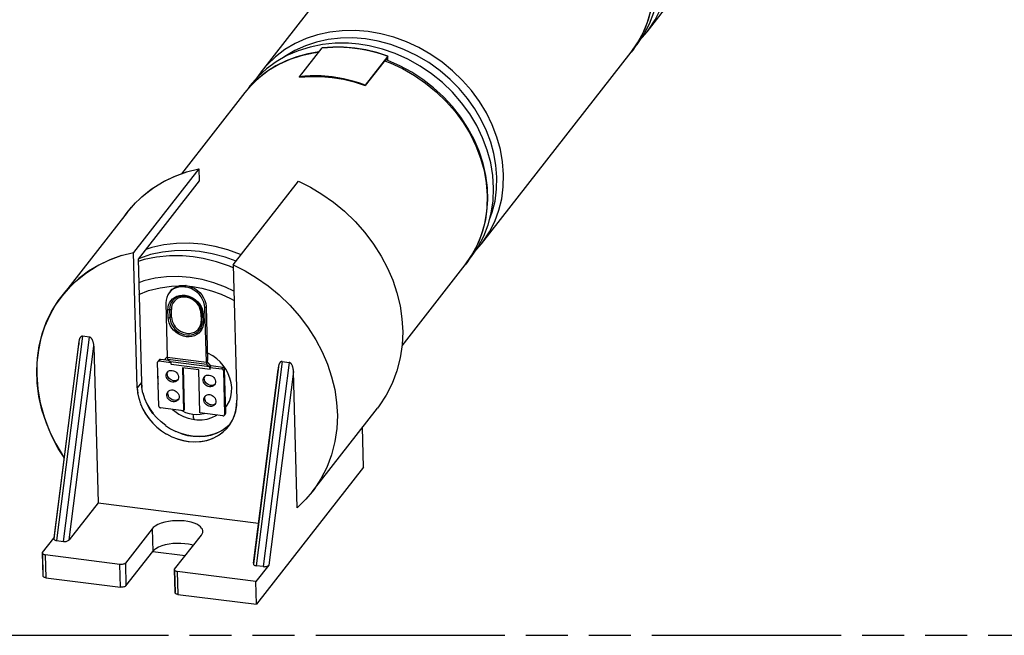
# Model space of a CAD drawing. Header units: millimetres. Extents: x 0 to 210, y 0 to 297.
# Tile 4 of 7: x 82 to 128, y 207 to 236. Entities that reach past the tile are written whole.
import ezdxf

# ---------------------------------------------------------------- set-up
doc = ezdxf.new("R2010")
doc.units = ezdxf.units.MM
doc.header["$LTSCALE"] = 19.36
doc.linetypes.add('PHANTOM', pattern=[0.8, 0.45, -0.05, 0.1, -0.05, 0.1, -0.05])
doc.layers.get('0').update_dxf_attribs({"linetype": 'CONTINUOUS'})
doc.layers.add('DEFAULT_3', color=7, linetype='PHANTOM')
doc.layers.add('Z_CURVE', color=7, linetype='CONTINUOUS')

msp = doc.modelspace()

# ---------------------------------------------------------------- linework, layer by layer
at = {"color": 7, "linetype": 'Continuous'}
for p, q in [((111.335235, 235.120714), (116.845845, 242.180727)), ((100.451888, 242.110307), (93.556091, 233.275631)), ((103.70958, 225.350953), (110.605504, 234.185794)), ((99.394187, 233.790768), (99.278667, 233.82962)), ((93.556111, 233.275615), (93.323535, 232.944096)), ((92.810671, 232.320607), (89.892291, 228.581697)), ((88.172525, 224.627381), (87.894821, 224.540576)), ((100.050997, 220.663669), (102.964278, 224.396084)), ((89.374151, 223.166811), (89.464282, 223.262011)), ((90.040351, 223.369816), (89.907763, 223.377747)), ((89.953095, 223.443724), (90.092226, 223.436277)), ((90.059264, 223.367428), (90.040351, 223.369816)), ((90.19894, 223.33968), (90.059264, 223.367428)), ((90.11114, 223.433889), (90.092226, 223.436277)), ((90.11114, 223.433889), (90.244201, 223.408286)), ((90.27782, 223.396584), (90.398116, 223.385482)), ((90.958244, 222.535369), (90.924358, 222.663331)), ((89.174124, 222.634358), (89.240944, 220.13974)), ((89.353488, 222.435369), (89.347281, 222.325184)), ((89.377922, 222.540521), (89.353488, 222.435369)), ((90.827938, 222.249241), (90.797686, 222.361296)), ((90.84011, 222.136736), (90.827938, 222.249241)), ((90.970903, 222.40754), (90.958244, 222.535369)), ((91.037724, 219.912923), (90.970903, 222.40754)), ((91.008573, 222.608278), (91.022778, 222.474001)), ((91.022778, 222.474001), (91.089599, 219.979384)), ((88.860205, 220.005524), (88.80833, 219.939063)), ((88.816433, 219.947318), (88.808388, 219.939017)), ((88.869461, 219.961982), (88.849184, 219.961717)), ((88.869461, 219.961982), (89.397227, 219.895359)), ((89.322583, 219.977792), (88.921336, 220.028443)), ((89.267988, 220.031079), (89.383714, 219.918124)), ((91.090991, 219.954048), (91.089599, 219.979384)), ((88.798053, 219.918135), (88.79574, 219.89939)), ((88.849847, 217.879402), (88.79574, 219.89939)), ((89.402641, 219.529714), (89.46544, 219.527256)), ((89.409365, 219.834798), (89.410757, 219.809463)), ((90.689985, 219.552421), (89.933446, 219.647923)), ((89.933446, 219.647923), (89.986587, 217.664007)), ((90.038462, 217.730468), (89.987063, 219.649359)), ((90.743126, 217.568505), (90.689985, 219.552421)), ((91.057478, 219.813809), (91.064767, 219.804262)), ((91.064767, 219.804262), (91.180493, 219.691306)), ((91.116642, 219.870722), (91.109353, 219.88027)), ((91.232369, 219.757767), (91.116642, 219.870722)), ((91.180493, 219.691306), (91.187783, 219.681759)), ((91.205274, 219.667119), (91.257149, 219.73358)), ((91.205274, 219.667119), (91.744308, 219.599074)), ((91.207537, 219.582645), (91.205274, 219.667119)), ((91.206144, 219.607981), (91.207537, 219.582645)), ((91.235709, 219.75401), (91.232369, 219.757767)), ((91.796183, 219.665535), (91.257149, 219.73358)), ((91.764411, 219.593851), (91.744308, 219.599074)), ((91.816287, 219.660312), (91.796183, 219.665535)), ((91.944939, 219.564343), (91.818371, 219.747661)), ((91.821894, 219.517381), (91.876001, 217.497394)), ((91.873769, 219.583842), (91.870277, 219.603626)), ((91.927876, 217.563855), (91.873769, 219.583842)), ((89.590081, 219.051544), (89.531809, 219.052649)), ((89.739569, 219.125317), (89.709167, 219.072141)), ((91.104853, 219.314834), (91.167652, 219.312376)), ((89.426796, 218.627934), (89.489595, 218.625476)), ((91.292293, 218.836665), (91.23402, 218.837769)), ((91.441781, 218.910437), (91.411379, 218.857261)), ((89.611927, 218.149191), (89.555964, 218.150869)), ((89.763724, 218.223537), (89.733322, 218.170361)), ((91.129008, 218.413054), (91.191807, 218.410596)), ((89.986587, 217.664007), (88.927433, 217.79771)), ((89.481977, 217.727707), (89.580546, 217.644897)), ((89.986587, 217.664007), (90.038462, 217.730468)), ((91.314139, 217.934311), (91.258175, 217.935989)), ((91.465936, 218.008657), (91.435534, 217.955481)), ((91.80228, 217.434801), (90.743126, 217.568505)), ((91.873688, 217.478648), (91.876001, 217.497394)), ((91.887421, 217.48848), (91.915286, 217.524181)), ((91.925563, 217.545109), (91.927876, 217.563855))]:
    msp.add_line(p, q, dxfattribs=at)
at = {"color": 6, "linetype": 'Continuous'}
for p, q in [((95.327489, 233.049624), (96.364993, 234.378843)), ((99.391148, 233.996835), (98.353644, 232.667615)), ((99.376184, 233.954556), (98.354242, 232.645275)), ((99.380447, 233.795389), (99.376184, 233.954556)), ((99.396697, 233.789679), (99.391148, 233.996835)), ((95.328088, 233.027283), (95.327489, 233.049624)), ((95.328088, 233.027283), (95.338697, 233.040876)), ((98.354242, 232.645275), (98.353644, 232.667615)), ((90.69782, 228.815744), (87.689059, 224.961008)), ((90.69782, 228.815744), (90.712748, 228.258467)), ((90.712748, 228.258467), (87.892033, 224.644653)), ((92.273683, 224.382265), (95.282444, 228.237001)), ((87.386636, 226.801735), (84.377874, 222.947)), ((87.855897, 218.732414), (87.689059, 224.961008)), ((87.892033, 224.644653), (88.043945, 218.973335)), ((92.273683, 224.382265), (92.440521, 218.153671)), ((85.657928, 221.058983), (85.336399, 221.099571)), ((85.857666, 220.63927), (86.050931, 213.424082)), ((94.528343, 219.93922), (94.849872, 219.898631)), ((95.21779, 213.200253), (95.04961, 219.478918)), ((95.918545, 213.939085), (98.927306, 217.793821)), ((98.279657, 215.072402), (98.230668, 216.901309)), ((98.279657, 215.072402), (93.351512, 208.75861)), ((86.050931, 213.424082), (84.723145, 211.722963)), ((86.050931, 213.424082), (93.440021, 212.491315)), ((88.539694, 212.233798), (87.307658, 210.65535)), ((83.496594, 211.136442), (84.012069, 211.796852)), ((89.577273, 210.368844), (90.80931, 211.947291)), ((84.102957, 211.70108), (84.139637, 211.6941)), ((84.139637, 211.6941), (84.461166, 211.653512)), ((83.485801, 211.107212), (83.513821, 210.061147)), ((87.053679, 210.596149), (83.620885, 211.029491)), ((87.335677, 209.609285), (88.567714, 211.187733)), ((93.915089, 210.562611), (93.323493, 209.804675)), ((93.65311, 210.49316), (93.331581, 210.533749)), ((83.648905, 209.983426), (87.081699, 209.550084)), ((89.56648, 210.339613), (89.5945, 209.293548)), ((93.323493, 209.804675), (89.701564, 210.261892)), ((93.351512, 208.75861), (93.323493, 209.804675)), ((89.729584, 209.215827), (93.351512, 208.75861))]:
    msp.add_line(p, q, dxfattribs=at)
at = {"color": 2, "linetype": 'Continuous'}
for p, q in [((96.860734, 234.416454), (96.364993, 234.378843)), ((97.618593, 234.396326), (97.873212, 234.369232)), ((99.391148, 233.996835), (98.890871, 234.160026)), ((95.82323, 233.087235), (95.327489, 233.049624)), ((95.328088, 233.027283), (95.822929, 233.065238)), ((97.852732, 232.831014), (97.347634, 232.954875)), ((97.853151, 232.809105), (98.354242, 232.645275)), ((98.353644, 232.667615), (97.853367, 232.830807)), ((89.601313, 228.476235), (90.13786, 228.670701)), ((88.501504, 227.866795), (89.016863, 228.191927)), ((88.614889, 227.94544), (89.09234, 228.233855)), ((89.016863, 228.191927), (89.560252, 228.458859)), ((89.09234, 228.233855), (89.601313, 228.476235)), ((88.067314, 227.515748), (88.501504, 227.866795)), ((88.172662, 227.613228), (88.614889, 227.94544)), ((87.386636, 226.801735), (87.769088, 227.239794)), ((87.769088, 227.239794), (88.172662, 227.613228)), ((87.299475, 226.678113), (87.386636, 226.801735)), ((87.110422, 224.811963), (87.689059, 224.961008)), ((86.008101, 224.337191), (86.551491, 224.604124)), ((86.592551, 224.621499), (86.083578, 224.379119)), ((86.551491, 224.604124), (87.110422, 224.811963)), ((87.129098, 224.815965), (86.592551, 224.621499)), ((85.606127, 224.090704), (85.1639, 223.758492)), ((85.492743, 224.01206), (86.008101, 224.337191)), ((86.083578, 224.379119), (85.606127, 224.090704)), ((84.579419, 223.18958), (85.011533, 223.622996)), ((85.1639, 223.758492), (84.760326, 223.385058)), ((85.011533, 223.622996), (85.492743, 224.01206)), ((84.216664, 222.72945), (84.579419, 223.18958)), ((84.760326, 223.385058), (84.377874, 222.947)), ((83.247438, 218.937734), (83.222918, 219.52046)), ((83.237167, 219.89424), (83.225881, 219.316887)), ((87.855897, 218.732414), (87.876867, 218.48585)), ((87.855897, 218.732414), (87.872932, 218.498728)), ((88.064914, 218.726771), (88.043945, 218.973335)), ((88.043945, 218.973335), (88.06098, 218.739649)), ((88.114447, 218.479668), (88.06098, 218.739649)), ((87.872932, 218.498728), (87.926399, 218.238747)), ((87.921899, 218.255571), (88.005066, 217.996216)), ((88.109946, 218.496492), (88.193114, 218.237137)), ((88.953782, 217.154581), (88.75675, 217.342905)), ((92.120317, 217.035047), (92.238916, 217.233894)), ((92.14432, 217.070813), (92.285781, 217.348917)), ((92.238916, 217.233894), (92.331223, 217.447947)), ((92.285781, 217.348917), (92.388466, 217.640897)), ((92.331223, 217.447947), (92.396077, 217.674514)), ((89.166251, 216.987051), (88.952801, 217.155366)), ((89.161337, 216.990045), (89.394413, 216.840075)), ((89.387559, 216.844139), (89.638349, 216.715518)), ((91.9701, 216.909978), (92.141239, 217.070126)), ((91.976917, 216.853907), (92.059042, 216.951568)), ((91.977093, 216.851573), (92.14432, 217.070813)), ((92.143671, 217.074205), (91.998569, 216.933671)), ((92.059042, 216.951568), (92.120317, 217.035047)), ((88.973289, 216.749124), (89.206366, 216.599154)), ((89.199511, 216.603218), (89.450301, 216.474597)), ((89.446373, 216.475367), (89.713807, 216.370053)), ((89.901855, 216.610974), (89.63442, 216.716288)), ((89.695206, 216.376324), (89.949735, 216.303271)), ((89.713807, 216.370053), (89.979797, 216.296333)), ((89.901855, 216.610974), (90.167845, 216.537254)), ((90.167845, 216.537254), (90.437354, 216.493147)), ((90.651098, 216.479393), (90.394809, 216.498048)), ((89.949735, 216.303271), (90.206761, 216.257127)), ((89.979797, 216.296333), (90.249306, 216.252226))]:
    msp.add_line(p, q, dxfattribs=at)
at = {"color": 9, "linetype": 'Continuous'}
for p, q in [((87.955815, 224.687271), (87.908649, 224.66594)), ((90.092226, 223.436277), (90.040351, 223.369816)), ((90.059264, 223.367428), (90.11114, 223.433889)), ((89.268805, 222.316837), (89.275027, 222.432818)), ((89.278467, 221.956125), (89.268805, 222.316837)), ((89.347292, 222.325181), (89.356954, 221.964469)), ((89.435441, 221.972814), (89.425779, 222.333526)), ((90.879462, 222.234675), (90.892647, 222.11185)), ((91.022778, 222.474001), (90.970903, 222.40754)), ((90.787548, 222.161622), (90.79721, 221.80091)), ((90.84976, 221.776024), (90.840098, 222.136736)), ((90.892647, 222.11185), (90.902309, 221.751138)), ((85.336399, 221.099571), (84.139637, 211.6941)), ((84.461166, 211.653512), (85.657928, 221.058983)), ((84.023347, 211.811302), (85.157868, 220.727609)), ((84.723145, 211.722963), (85.857666, 220.63927)), ((88.921336, 220.028443), (88.869461, 219.961982)), ((89.240944, 220.13974), (91.037724, 219.912923)), ((91.064767, 219.804262), (89.267988, 220.031079)), ((91.180493, 219.691306), (89.383714, 219.918124)), ((89.410757, 219.809463), (91.207537, 219.582645)), ((91.744308, 219.599074), (91.796183, 219.665535)), ((91.873769, 219.583842), (91.821894, 219.517381)), ((93.215291, 210.650951), (94.349812, 219.567258)), ((94.528343, 219.93922), (93.331581, 210.533749)), ((94.849872, 219.898631), (93.65311, 210.49316)), ((95.04961, 219.478918), (93.915089, 210.562611)), ((88.043945, 218.973335), (87.855897, 218.732414)), ((89.917345, 217.660407), (89.890628, 217.67612)), ((90.093784, 217.579127), (89.917345, 217.660407)), ((90.922999, 217.533973), (90.750408, 217.496925)), ((90.947819, 217.542665), (90.922999, 217.533973)), ((91.876001, 217.497394), (91.927876, 217.563855)), ((88.539694, 212.233798), (88.567714, 211.187733)), ((83.524614, 210.090377), (83.497369, 211.107521)), ((83.620885, 211.029491), (83.648905, 209.983426)), ((87.081699, 209.550084), (87.053679, 210.596149)), ((87.307658, 210.65535), (87.335677, 209.609285)), ((89.605293, 209.322778), (89.578048, 210.339923)), ((89.701564, 210.261892), (89.729584, 209.215827))]:
    msp.add_line(p, q, dxfattribs=at)
for points in [[(111.341172, 235.128304), (111.414725, 235.22512), (111.708888, 235.675168), (111.95062, 236.15811), (112.137591, 236.669296), (112.268002, 237.203802), (112.340596, 237.75648), (112.354674, 238.32201), (112.310101, 238.894943), (112.207306, 239.469762), (112.047279, 240.040932), (111.831561, 240.602951), (111.562229, 241.150408), (111.241878, 241.678029), (110.873592, 242.180734), (110.460918, 242.653681), (110.007832, 243.092316), (109.518695, 243.492414), (108.998218, 243.850122), (108.451415, 244.161996), (107.883552, 244.425031), (107.300096, 244.636694), (106.706667, 244.794947), (106.10898, 244.898267)], [(106.883426, 243.572611), (107.14433, 243.477962), (107.712194, 243.214927), (108.258997, 242.903054), (108.779473, 242.545346), (109.26861, 242.145247), (109.721697, 241.706613), (110.13437, 241.233665), (110.502656, 240.73096), (110.823007, 240.203339), (111.092339, 239.655882), (111.308057, 239.093863), (111.468084, 238.522693), (111.57088, 237.947874), (111.615453, 237.374941), (111.601374, 236.809412), (111.52878, 236.256733), (111.39837, 235.722227), (111.211398, 235.211041), (110.969667, 234.728099), (110.675503, 234.278051), (110.605504, 234.185794)], [(98.483325, 235.128505), (97.887136, 235.175896), (97.298188, 235.1669), (96.72215, 235.101606), (96.164572, 234.980642), (95.630823, 234.805173), (95.126043, 234.576889), (94.655094, 234.297988), (94.222511, 233.971157), (93.83246, 233.599542), (93.56225, 233.283538)], [(103.715517, 225.358543), (103.78907, 225.455358), (104.083233, 225.905406), (104.324965, 226.388348), (104.511936, 226.899534), (104.642347, 227.43404), (104.714941, 227.986719), (104.729019, 228.552248), (104.684446, 229.125181), (104.581651, 229.7), (104.421624, 230.27117), (104.205906, 230.833189), (103.936574, 231.380646), (103.616223, 231.908267), (103.247937, 232.410972), (102.835263, 232.88392), (102.382176, 233.322555), (101.89304, 233.722653), (101.372563, 234.080361), (100.82576, 234.392234), (100.257896, 234.655269), (99.674441, 234.866932), (99.081012, 235.025186), (98.483325, 235.128505)], [(98.362502, 234.790437), (97.784504, 234.836382), (97.213524, 234.827661), (96.655063, 234.764359), (96.114497, 234.647086), (95.597033, 234.476971), (95.107655, 234.255652), (94.651075, 233.98526), (94.544293, 233.904583)], [(104.081734, 226.470688), (104.205222, 226.806302), (104.332663, 227.325912), (104.40407, 227.867822), (104.417511, 228.419532), (104.374287, 228.971215), (104.277439, 229.515645), (104.13319, 230.039718), (103.941461, 230.553982), (103.69708, 231.068246), (103.403587, 231.569576), (103.064725, 232.05001), (102.682635, 232.505716), (102.2646, 232.928204), (101.801983, 233.324523), (101.277518, 233.701311), (100.714058, 234.0344), (100.133435, 234.310142), (99.541372, 234.528464), (98.949495, 234.688046), (98.362497, 234.790408)], [(96.194429, 234.160322), (95.967371, 234.134585), (95.409794, 234.013621), (94.876047, 233.838152), (94.371268, 233.609869), (93.90032, 233.330969), (93.467738, 233.004138), (93.077688, 232.632524), (92.810671, 232.320607)], [(99.242209, 233.782911), (99.503112, 233.688262), (100.070976, 233.425227), (100.617779, 233.113354), (101.138255, 232.755646), (101.627392, 232.355548), (102.080479, 231.916913), (102.493153, 231.443965), (102.861438, 230.94126), (103.18179, 230.413639), (103.451121, 229.866182), (103.66684, 229.304163), (103.826867, 228.732993), (103.929662, 228.158174), (103.974235, 227.585241), (103.960157, 227.019712), (103.887563, 226.467033), (103.757152, 225.932527), (103.570181, 225.421341), (103.328449, 224.938399), (103.034286, 224.488351), (102.964278, 224.396084)], [(90.842107, 225.338805), (90.245919, 225.386196), (89.65697, 225.3772), (89.080933, 225.311907), (88.523355, 225.190943), (88.2477, 225.100322)], [(90.721284, 225.000737), (90.143286, 225.046682), (89.572307, 225.037961), (89.013845, 224.974659), (88.473279, 224.857386), (87.955815, 224.687271)], [(92.406272, 224.552134), (91.900154, 224.738764), (91.308277, 224.898346), (90.721279, 225.000708)], [(92.641827, 224.853921), (92.616679, 224.865569), (92.033223, 225.077232), (91.439794, 225.235486), (90.842107, 225.338805)], [(90.290899, 223.808344), (89.742398, 223.850229), (89.201376, 223.836759), (88.673762, 223.76808), (88.165336, 223.644947), (87.921194, 223.555986)], [(92.306142, 223.170465), (91.921186, 223.358132), (91.386304, 223.560934), (90.840892, 223.711551), (90.290925, 223.808332)], [(89.275027, 222.432818), (89.299095, 222.54168), (89.341328, 222.644403), (89.400771, 222.738043), (89.476806, 222.820796), (89.568747, 222.89022), (89.67733, 222.944056), (89.797673, 222.979957), (89.92708, 222.994336), (90.059723, 222.988651), (90.189392, 222.962351), (90.314531, 222.917873), (90.431912, 222.857118), (90.540346, 222.781145), (90.638366, 222.690936), (90.723574, 222.588625), (90.793822, 222.475021), (90.846888, 222.355079), (90.879462, 222.234675)], [(90.758593, 222.336826), (90.720219, 222.433221), (90.670153, 222.526215), (90.614105, 222.604114), (90.547663, 222.674207), (90.467288, 222.741822), (90.376062, 222.801152), (90.274273, 222.848833), (90.166758, 222.882864), (90.058236, 222.900218), (89.94935, 222.900607), (89.84049, 222.882621), (89.737136, 222.846584), (89.644168, 222.792035), (89.563783, 222.71991), (89.498835, 222.626662), (89.452246, 222.525279)], [(89.358633, 222.328974), (89.335948, 222.321388), (89.323418, 222.318467), (89.3101, 222.316513), (89.296314, 222.315587), (89.2824, 222.315696), (89.268809, 222.316842)], [(89.358633, 222.328974), (89.371166, 222.331896), (89.384484, 222.33385), (89.39827, 222.334776), (89.412184, 222.334667), (89.425775, 222.333521)], [(89.452246, 222.525279), (89.428379, 222.429043), (89.425779, 222.333526)], [(90.787548, 222.161622), (90.780506, 222.247451), (90.758593, 222.336826)], [(90.902309, 221.751138), (90.896087, 221.635157), (90.872019, 221.526295), (90.829786, 221.423572), (90.770343, 221.329932), (90.694309, 221.247179), (90.602368, 221.177755), (90.493784, 221.123919), (90.373441, 221.088018), (90.244034, 221.073639), (90.111391, 221.079324), (89.981723, 221.105624), (89.856583, 221.150102), (89.739202, 221.210857), (89.630768, 221.28683), (89.532748, 221.377039), (89.447541, 221.47935), (89.377292, 221.592954), (89.324227, 221.712896), (89.291653, 221.8333), (89.278467, 221.956125)], [(89.278471, 221.95613), (89.292069, 221.954984), (89.305988, 221.954875), (89.319776, 221.955803), (89.333091, 221.957757), (89.345617, 221.960678), (89.368289, 221.96826)], [(89.356943, 221.964472), (89.369115, 221.851967), (89.399367, 221.739911), (89.446953, 221.631065), (89.510702, 221.528109), (89.589044, 221.433577), (89.680051, 221.349797), (89.78148, 221.278833), (89.890835, 221.222431), (90.005424, 221.181981), (90.122423, 221.158478), (90.238953, 221.152501), (90.352145, 221.164198), (90.45921, 221.193279), (90.557513, 221.23903), (90.644634, 221.300324), (90.718426, 221.375651), (90.777073, 221.463157), (90.819132, 221.560686), (90.843565, 221.665838), (90.849772, 221.776024)], [(89.435437, 221.972809), (89.421839, 221.973955), (89.40792, 221.974064), (89.394132, 221.973136), (89.380817, 221.971181), (89.368289, 221.96826)], [(89.435441, 221.972814), (89.442483, 221.886985), (89.464397, 221.79761), (89.502771, 221.701215), (89.552837, 221.608221), (89.608884, 221.530322), (89.675327, 221.460229), (89.755701, 221.392614), (89.846927, 221.333284), (89.948716, 221.285603), (90.056231, 221.251572), (90.164754, 221.234217), (90.27364, 221.233829), (90.3825, 221.251814), (90.485853, 221.287852), (90.578822, 221.342401), (90.659206, 221.414526), (90.724155, 221.507774), (90.770743, 221.609157), (90.79461, 221.705393), (90.79721, 221.80091)], [(90.843958, 222.131036), (90.836237, 222.142436), (90.83011, 222.147709), (90.8219, 222.152395), (90.811859, 222.156352), (90.800292, 222.159459), (90.787548, 222.161622)], [(90.853678, 221.770304), (90.845843, 221.781743), (90.83971, 221.787021), (90.831558, 221.791685), (90.821561, 221.795614), (90.809988, 221.798722), (90.797207, 221.800905)], [(90.843958, 222.131036), (90.850086, 222.125763), (90.858295, 222.121077), (90.868336, 222.11712), (90.879904, 222.114013), (90.892647, 222.11185)], [(90.853678, 221.770304), (90.85981, 221.765027), (90.867962, 221.760363), (90.877958, 221.756434), (90.889532, 221.753326), (90.902313, 221.751143)], [(90.421659, 217.498754), (90.261889, 217.525242), (90.093784, 217.579127)], [(90.750408, 217.496925), (90.583294, 217.485186), (90.421659, 217.498754)], [(90.421665, 217.49876), (90.42602, 217.431833), (90.43517, 217.373645), (90.448843, 217.326519), (90.466478, 217.292354), (90.487411, 217.272674), (90.501331, 217.268072)]]:
    msp.add_lwpolyline(points, dxfattribs=at)
at = {"color": 7, "linetype": 'Continuous'}
for points in [[(111.150625, 235.069725), (111.353187, 235.562812), (111.502688, 236.079148), (111.597852, 236.614387), (111.637753, 237.164246), (111.621812, 237.723461), (111.55004, 238.286942), (111.423005, 238.849398), (111.241826, 239.405592), (111.00814, 239.950373), (110.72409, 240.478689), (110.392275, 240.985686), (110.015741, 241.466693), (109.59795, 241.917276), (109.142745, 242.333284), (108.654336, 242.710864), (108.137242, 243.046522), (107.596236, 243.337166), (107.036311, 243.580119)], [(111.189077, 234.993527), (111.44471, 235.482845), (111.644555, 236.000998), (111.786909, 236.54349), (111.870368, 237.10588), (111.893757, 237.682342), (111.856585, 238.267419), (111.759023, 238.854913), (111.601973, 239.438754), (111.386967, 240.01307), (111.116187, 240.572018), (110.792313, 241.110099), (110.418579, 241.621965), (109.998699, 242.102541), (109.536851, 242.547052), (109.037649, 242.951056), (108.506083, 243.310519), (107.947452, 243.621853), (107.367329, 243.881952)], [(110.605491, 234.185804), (110.896823, 234.604423), (111.150625, 235.069725)], [(110.726292, 234.359385), (110.880151, 234.538037), (111.189077, 234.993527)], [(111.063292, 234.808066), (111.11247, 234.856775), (111.335215, 235.12073)], [(96.385829, 234.532263), (95.813742, 234.417081), (95.265329, 234.245657), (94.745647, 234.019777), (94.259576, 233.741698), (93.811676, 233.414097)], [(98.066761, 234.546129), (97.580312, 234.588995), (96.976415, 234.589875), (96.385829, 234.532263)], [(99.741674, 234.112191), (99.145817, 234.318465), (98.540234, 234.468838), (98.066761, 234.546129)], [(96.224571, 234.198938), (95.713824, 234.110985), (95.20006, 233.970989), (94.709018, 233.783899), (94.244668, 233.551301), (93.810841, 233.275165)], [(103.563422, 225.223766), (103.819055, 225.713084), (104.0189, 226.231236), (104.161254, 226.773728), (104.244713, 227.336118), (104.268102, 227.91258), (104.23093, 228.497657), (104.133368, 229.085152), (103.976318, 229.668993), (103.761312, 230.243308), (103.490531, 230.802257), (103.166658, 231.340338), (102.792923, 231.852204), (102.373044, 232.332779), (101.911196, 232.77729), (101.411994, 233.181295), (100.880428, 233.540757), (100.321797, 233.852092), (99.741674, 234.112191)], [(103.509117, 225.279415), (103.711944, 225.773039), (103.861673, 226.290319), (103.95685, 226.826422), (103.996576, 227.376442), (103.980466, 227.935411), (103.908634, 228.498307), (103.781684, 229.060074), (103.600663, 229.615747), (103.367167, 230.160166), (103.083242, 230.688368), (102.751472, 231.195408), (102.374888, 231.676565), (101.956956, 232.127355), (101.501534, 232.543579), (101.012861, 232.921346), (100.495497, 233.257135), (99.954257, 233.547835), (99.394187, 233.790768)], [(93.810841, 233.275165), (93.411133, 232.95782), (93.048936, 232.602009), (92.810671, 232.320607)], [(93.811676, 233.414097), (93.406249, 233.040116), (93.047227, 232.62334), (92.96751, 232.505841)], [(102.964265, 224.396094), (103.255062, 224.813846), (103.509117, 225.279415)], [(103.091999, 224.579593), (103.254496, 224.768276), (103.563422, 225.223766)], [(103.437637, 225.038304), (103.486815, 225.087013), (103.70956, 225.350968)], [(90.425543, 224.756429), (89.939094, 224.799295), (89.335197, 224.800175), (88.744612, 224.742564), (88.172525, 224.627381)], [(92.277409, 224.243154), (92.100456, 224.322491), (91.5046, 224.528765), (90.899016, 224.679138), (90.425543, 224.75643)], [(87.935594, 223.018404), (88.378383, 223.200199), (88.905895, 223.335574)], [(88.905895, 223.335574), (89.439221, 223.412033), (89.800028, 223.424145)], [(89.529345, 223.277667), (89.424688, 223.205977), (89.33553, 223.116876), (89.322348, 223.100296)], [(89.464282, 223.262011), (89.567533, 223.336273), (89.688207, 223.392795), (89.819269, 223.429539), (89.953095, 223.443724)], [(89.907763, 223.377747), (89.778399, 223.365033), (89.649614, 223.3311), (89.529345, 223.277667)], [(90.924358, 222.663331), (90.868223, 222.794092), (90.792904, 222.919651), (90.700837, 223.032904), (90.592893, 223.133826), (90.468362, 223.221302), (90.334436, 223.291497), (90.19894, 223.33968)], [(90.244201, 223.408286), (90.375126, 223.362714), (90.506609, 223.295926), (90.630566, 223.211663), (90.739787, 223.112974), (90.83434, 223.000683), (90.912975, 222.874239), (90.972431, 222.740817), (91.008573, 222.608278)], [(90.398116, 223.385482), (90.83096, 223.313508), (91.268053, 223.198974), (91.712942, 223.041681), (92.154987, 222.842222), (92.317407, 222.749895)], [(89.322348, 223.100296), (89.263158, 223.009496), (89.21047, 222.89023), (89.181208, 222.765947), (89.174124, 222.634358)], [(90.797686, 222.361296), (90.7501, 222.470142), (90.686351, 222.573099), (90.608009, 222.667631), (90.517003, 222.75141), (90.415573, 222.822375), (90.306218, 222.878776), (90.19163, 222.919227), (90.07463, 222.94273), (89.9581, 222.948707), (89.844909, 222.93701), (89.737843, 222.907928), (89.63954, 222.862177), (89.55242, 222.800884), (89.478627, 222.725557), (89.41998, 222.638051), (89.377922, 222.540521)], [(88.849184, 219.961717), (88.83165, 219.956962), (88.816433, 219.947318)], [(88.921336, 220.028443), (88.901059, 220.028178), (88.883525, 220.023423), (88.868308, 220.013779), (88.860263, 220.005478)], [(89.240506, 220.156115), (89.158824, 220.076937), (89.107, 220.01514)], [(89.240944, 220.13974), (89.242337, 220.114405), (89.245051, 220.091654), (89.249159, 220.0712), (89.254446, 220.053905), (89.260698, 220.040626), (89.267988, 220.031079)], [(91.818371, 219.747661), (91.672164, 219.91672), (91.513452, 220.067089), (91.332746, 220.201903), (91.112755, 220.327497), (91.07988, 220.342205)], [(91.109353, 219.88027), (91.1031, 219.893548), (91.097813, 219.910844), (91.093705, 219.931297), (91.090991, 219.954048)], [(88.808388, 219.939017), (88.804809, 219.933979), (88.798053, 219.918135)], [(89.236207, 219.441303), (89.284974, 219.484942), (89.343477, 219.516178), (89.402641, 219.529714)], [(89.383714, 219.918124), (89.391004, 219.908577), (89.397256, 219.895299), (89.402543, 219.878003)], [(89.402543, 219.878003), (89.406651, 219.857549), (89.409365, 219.834798)], [(89.46544, 219.527256), (89.521696, 219.515291), (89.575568, 219.492424), (89.628737, 219.457799), (89.676159, 219.413982), (89.713629, 219.362494), (89.740311, 219.305623), (89.754298, 219.245083), (89.754605, 219.184115), (89.739569, 219.125317)], [(91.037724, 219.912923), (91.039116, 219.887587), (91.04183, 219.864836), (91.045938, 219.844383), (91.051225, 219.827087), (91.057478, 219.813809)], [(91.187783, 219.681759), (91.194035, 219.668481), (91.199322, 219.651185)], [(91.199322, 219.651185), (91.20343, 219.630732), (91.206144, 219.607981)], [(91.249597, 219.723904), (91.247236, 219.731352), (91.244662, 219.738097), (91.241865, 219.744157), (91.238871, 219.749479), (91.235709, 219.75401)], [(91.798051, 219.571332), (91.782164, 219.584763), (91.764411, 219.593851)], [(91.821894, 219.517381), (91.818402, 219.537165), (91.810616, 219.55499), (91.798051, 219.571332)], [(91.870277, 219.603626), (91.862491, 219.621451), (91.849926, 219.637793), (91.834039, 219.651224), (91.816287, 219.660312)], [(91.925734, 217.814331), (92.000832, 217.92059), (92.097721, 218.109019), (92.166069, 218.312475), (92.20194, 218.523044), (92.207166, 218.738012), (92.181164, 218.953191), (92.127238, 219.165085), (92.048141, 219.369382), (91.944939, 219.564343)], [(88.813191, 219.247876), (88.806994, 219.197245), (88.810185, 218.983033), (88.822504, 218.900199)], [(89.479933, 218.986188), (89.423678, 218.998153), (89.369806, 219.02102), (89.316637, 219.055645), (89.269215, 219.099461), (89.231745, 219.15095), (89.205062, 219.207821), (89.191075, 219.268361), (89.190769, 219.329329), (89.205805, 219.388127), (89.236207, 219.441303)], [(89.531809, 219.052649), (89.475352, 219.065273), (89.422727, 219.086928), (89.373005, 219.118326), (89.32897, 219.157325), (89.292844, 219.202613), (89.265375, 219.252407), (89.247971, 219.305267), (89.240864, 219.358853), (89.245051, 219.41096), (89.259654, 219.459733)], [(89.709167, 219.072141), (89.6604, 219.028501), (89.601897, 218.997266), (89.542733, 218.98373), (89.479933, 218.986188)], [(89.728152, 219.105348), (89.690615, 219.079605), (89.642834, 219.060374), (89.590081, 219.051544)], [(91.182145, 218.771308), (91.125889, 218.783273), (91.072018, 218.80614), (91.018849, 218.840765), (90.971427, 218.884582), (90.933957, 218.93607), (90.907274, 218.992941), (90.893287, 219.053481), (90.89298, 219.114449), (90.908017, 219.173247), (90.938419, 219.226423)], [(90.938419, 219.226423), (90.987186, 219.270063), (91.045689, 219.301298), (91.104853, 219.314834)], [(91.23402, 218.837769), (91.177564, 218.850393), (91.124939, 218.872048), (91.075217, 218.903446), (91.031181, 218.942445), (90.995056, 218.987733), (90.967587, 219.037527), (90.950182, 219.090387), (90.943076, 219.143973), (90.947263, 219.19608), (90.961866, 219.244853)], [(91.167652, 219.312376), (91.223908, 219.300411), (91.27778, 219.277544), (91.330949, 219.242919), (91.378371, 219.199103), (91.415841, 219.147614), (91.442523, 219.090743), (91.45651, 219.030203), (91.456817, 218.969235), (91.441781, 218.910437)], [(89.260362, 218.539523), (89.309129, 218.583162), (89.367632, 218.614397), (89.426796, 218.627934)], [(89.489595, 218.625476), (89.545851, 218.613511), (89.599723, 218.590644), (89.652892, 218.556018), (89.700314, 218.512202), (89.737784, 218.460714), (89.764467, 218.403842), (89.778453, 218.343303), (89.77876, 218.282334), (89.763724, 218.223537)], [(91.411379, 218.857261), (91.362612, 218.813622), (91.304109, 218.782386), (91.244945, 218.76885), (91.182145, 218.771308)], [(91.430364, 218.890468), (91.392827, 218.864725), (91.345046, 218.845494), (91.292293, 218.836665)], [(89.215231, 218.366581), (89.214924, 218.427549), (89.22996, 218.486347), (89.260362, 218.539523)], [(89.393961, 218.11924), (89.340792, 218.153865), (89.29337, 218.197681), (89.2559, 218.249169), (89.229217, 218.306041), (89.215231, 218.366581)], [(89.555964, 218.150869), (89.49964, 218.163453), (89.447129, 218.18502), (89.397513, 218.216275), (89.353544, 218.255104), (89.317413, 218.300216), (89.289876, 218.34984), (89.272344, 218.40256), (89.26505, 218.456024), (89.268994, 218.508021), (89.283281, 218.556717)], [(89.733322, 218.170361), (89.684555, 218.126721), (89.626052, 218.095486), (89.566888, 218.081949), (89.504088, 218.084408)], [(89.752206, 218.203391), (89.71244, 218.176902), (89.663755, 218.157696), (89.611927, 218.149191)], [(91.2063, 217.869528), (91.150044, 217.881493), (91.096173, 217.90436), (91.043004, 217.938985), (90.995582, 217.982801), (90.958112, 218.03429), (90.931429, 218.091161), (90.917442, 218.151701), (90.917136, 218.212669), (90.932172, 218.271467), (90.962574, 218.324643)], [(90.962574, 218.324643), (91.011341, 218.368282), (91.069844, 218.399517), (91.129008, 218.413054)], [(91.258175, 217.935989), (91.201852, 217.948573), (91.149341, 217.97014), (91.099725, 218.001396), (91.055756, 218.040224), (91.019625, 218.085336), (90.992088, 218.134961), (90.974556, 218.18768), (90.967262, 218.241144), (90.971206, 218.293141), (90.985493, 218.341837)], [(91.191807, 218.410596), (91.248063, 218.398631), (91.301935, 218.375764), (91.355104, 218.341138), (91.402526, 218.297322), (91.439996, 218.245834), (91.466678, 218.188963), (91.480665, 218.128423), (91.480972, 218.067455), (91.465936, 218.008657)], [(88.849847, 217.879402), (88.853339, 217.859619), (88.861125, 217.841794), (88.87369, 217.825451), (88.889577, 217.812021), (88.907329, 217.802932), (88.927433, 217.79771)], [(89.504088, 218.084408), (89.447833, 218.096373), (89.393961, 218.11924)], [(91.435534, 217.955481), (91.386767, 217.911841), (91.328264, 217.880606), (91.2691, 217.867069), (91.2063, 217.869528)], [(91.454418, 217.988511), (91.414652, 217.962022), (91.365967, 217.942816), (91.314139, 217.934311)], [(89.580546, 217.644897), (89.775091, 217.516372), (89.98225, 217.411604), (90.198524, 217.332403), (90.420031, 217.280201), (90.501331, 217.268072)], [(90.501357, 217.268068), (90.607044, 217.257882), (90.841203, 217.258045), (91.06989, 217.289949), (91.288811, 217.353329), (91.493711, 217.447315), (91.527382, 217.469503)], [(91.80228, 217.434801), (91.822557, 217.435067), (91.840091, 217.439822), (91.855308, 217.449465), (91.863353, 217.457766)], [(91.863353, 217.457766), (91.866932, 217.462805), (91.873688, 217.478648)], [(91.915228, 217.524227), (91.918807, 217.529266), (91.925563, 217.545109)]]:
    msp.add_lwpolyline(points, dxfattribs=at)
at = {"color": 2, "linetype": 'Continuous'}
for points in [[(96.364993, 234.378843), (96.611656, 234.402744), (96.860734, 234.416454)], [(97.873225, 234.368749), (97.362388, 234.413202), (96.860734, 234.416454)], [(96.860781, 234.416457), (97.111937, 234.41996), (97.364688, 234.413246), (97.618593, 234.396326)], [(97.873212, 234.369232), (98.128102, 234.332008), (98.382821, 234.284721), (98.636925, 234.227452), (98.889974, 234.1603)], [(98.890236, 234.160233), (98.385138, 234.284094), (97.873225, 234.368749)], [(98.889974, 234.1603), (99.141527, 234.083383), (99.391148, 233.996835)], [(95.823277, 233.087238), (95.574151, 233.073524), (95.327489, 233.049624)], [(95.82382, 233.065288), (95.574713, 233.051399), (95.328088, 233.027283)], [(97.347634, 232.954875), (96.835721, 233.03953), (96.324884, 233.083982), (95.82323, 233.087235)], [(96.835708, 233.040012), (96.581089, 233.067107), (96.327184, 233.084026), (96.074433, 233.09074), (95.823277, 233.087238)], [(95.823558, 233.065286), (96.325412, 233.062264), (96.836245, 233.017886)], [(96.836287, 233.01837), (96.581649, 233.045447), (96.327729, 233.06231), (96.074972, 233.068927), (95.82382, 233.065288)], [(97.85247, 232.831081), (97.599421, 232.898232), (97.345316, 232.955502), (97.090598, 233.002789), (96.835708, 233.040012)], [(97.853103, 232.80912), (97.600051, 232.876407), (97.345934, 232.933776), (97.091198, 232.981124), (96.836287, 233.01837)], [(96.8363, 233.017881), (97.348269, 232.933143), (97.853151, 232.809105)], [(98.354242, 232.645275), (98.104647, 232.732031), (97.853151, 232.809105)], [(98.353644, 232.667615), (98.104023, 232.754164), (97.853367, 232.830807)], [(89.560252, 228.458859), (90.119184, 228.666699), (90.69782, 228.815744)], [(87.392988, 226.796727), (87.588181, 227.044316), (87.670578, 227.126961)], [(83.222918, 219.52046), (83.253778, 220.090301), (83.338158, 220.656063), (83.476379, 221.207191), (83.667199, 221.735567), (83.913441, 222.242693), (84.216664, 222.72945)], [(84.377874, 222.947), (84.081334, 222.526407), (83.811181, 222.047848), (83.590172, 221.541334), (83.420022, 221.010793), (83.302048, 220.460339), (83.237167, 219.89424)], [(83.225881, 219.316887), (83.275431, 218.674386), (83.389416, 218.029716), (83.566766, 217.388921), (83.805821, 216.758009), (84.104337, 216.142894), (84.459517, 215.549344), (84.485037, 215.51396)], [(84.485517, 215.517726), (84.219277, 215.938409), (83.920962, 216.504374), (83.668441, 217.103555), (83.467879, 217.717767), (83.328945, 218.331553), (83.247438, 218.937734)], [(88.19192, 218.235134), (88.303675, 217.981764), (88.43555, 217.750987), (88.588829, 217.536777)], [(92.388466, 217.640897), (92.438505, 217.904448), (92.440521, 218.153671)], [(92.396077, 217.674514), (92.432663, 217.910745), (92.440521, 218.153671)], [(88.003873, 217.994213), (88.115628, 217.740843), (88.247503, 217.510066), (88.400781, 217.295856)], [(88.108312, 217.755324), (88.238405, 217.525083), (88.392514, 217.306386), (88.573969, 217.096349)], [(88.762017, 217.33727), (88.580562, 217.547307), (88.426452, 217.766004), (88.29636, 217.996245)], [(88.568702, 217.101984), (88.764754, 216.914445), (88.978203, 216.74613)], [(90.206761, 216.257127), (90.46305, 216.238472), (90.71538, 216.247541), (90.960578, 216.28422), (91.195559, 216.348047), (91.41737, 216.43822), (91.62322, 216.553605), (91.810521, 216.69275), (91.976917, 216.853907)], [(90.249306, 216.252226), (90.521274, 216.238181), (90.791758, 216.255966), (91.058309, 216.307335), (91.315387, 216.392772), (91.558805, 216.514355), (91.782052, 216.669057), (91.977093, 216.851573)], [(90.437354, 216.493147), (90.709322, 216.479102), (90.979805, 216.496887), (91.246357, 216.548256), (91.503435, 216.633693), (91.746853, 216.755276), (91.9701, 216.909978)], [(91.998569, 216.933671), (91.811268, 216.794526), (91.605418, 216.679141), (91.383607, 216.588968), (91.148626, 216.525141), (90.903428, 216.488462), (90.651098, 216.479393)], [(90.394809, 216.498048), (90.137783, 216.544192), (89.883253, 216.617245)]]:
    msp.add_lwpolyline(points, dxfattribs=at)
at = {"color": 6, "linetype": 'Continuous'}
for points in [[(95.282444, 228.237001), (95.828257, 227.965159), (96.363385, 227.644199), (96.891306, 227.273637), (97.401593, 226.854921), (97.889498, 226.384361), (98.341454, 225.876885), (98.742266, 225.343272), (99.092062, 224.792272), (99.383821, 224.239402), (99.623797, 223.675132), (99.817628, 223.091751), (99.960134, 222.499324), (100.048558, 221.906237), (100.081266, 221.309821), (100.057381, 220.708552), (99.971877, 220.107383), (99.816591, 219.502164), (99.600055, 218.918679), (99.325504, 218.382299), (99.000667, 217.890115), (98.92772, 217.7935)], [(92.273683, 224.382265), (92.819495, 224.110423), (93.354623, 223.789463), (93.882545, 223.418901)], [(93.882545, 223.418901), (94.392831, 223.000185), (94.880737, 222.529625), (95.332692, 222.022149), (95.733504, 221.488537), (96.0833, 220.937536), (96.37506, 220.384666), (96.615035, 219.820396), (96.808866, 219.237015), (96.951372, 218.644588), (97.039796, 218.051501), (97.072504, 217.455085), (97.048619, 216.853816), (96.963115, 216.252647), (96.807829, 215.647428), (96.591293, 215.063943), (96.316742, 214.527563), (95.991905, 214.035379), (95.918958, 213.938764)], [(85.336399, 221.099571), (85.324357, 221.100372), (85.312065, 221.09934), (85.29939, 221.096481), (85.286737, 221.091783), (85.274478, 221.085207), (85.262578, 221.076833), (85.251106, 221.066691), (85.240125, 221.054887), (85.229724, 221.041532), (85.219892, 221.026639), (85.210642, 221.01026), (85.201995, 220.992386), (85.193962, 220.973029), (85.186586, 220.952173), (85.179891, 220.929816), (85.173939, 220.905918), (85.168769, 220.880464), (85.16447, 220.853383), (84.010174, 211.781961)], [(85.857666, 220.63927), (85.855962, 220.673624), (85.853159, 220.70646), (85.849199, 220.737759), (85.844258, 220.767573), (85.838472, 220.795934), (85.831895, 220.82288), (85.824616, 220.848453), (85.816671, 220.872663), (85.80812, 220.895533), (85.79899, 220.917056), (85.789322, 220.937242), (85.779129, 220.956072), (85.768434, 220.973547), (85.757251, 220.989616), (85.745568, 221.004272), (85.733482, 221.01738), (85.721066, 221.028817), (85.708376, 221.03854), (85.69536, 221.04649), (85.68242, 221.052594), (85.669991, 221.056746), (85.657928, 221.058983)], [(85.163527, 220.846194), (85.161098, 220.824625), (85.158794, 220.79412), (85.157737, 220.761771), (85.157868, 220.727609)], [(94.528343, 219.93922), (94.516301, 219.94002), (94.504009, 219.938989), (94.491334, 219.93613), (94.478681, 219.931431), (94.466422, 219.924855), (94.454522, 219.916481), (94.44305, 219.906339), (94.432069, 219.894535), (94.421668, 219.881181), (94.411836, 219.866288), (94.402586, 219.849909), (94.393939, 219.832034), (94.385906, 219.812678), (94.37853, 219.791821), (94.371835, 219.769464), (94.365883, 219.745567), (94.360713, 219.720112), (94.356414, 219.693031), (93.202118, 210.62161)], [(94.355471, 219.685842), (94.353042, 219.664273), (94.350738, 219.633769), (94.349681, 219.601419), (94.349812, 219.567258)], [(95.04961, 219.478918), (95.047906, 219.513273), (95.045103, 219.546108), (95.041143, 219.577408), (95.036202, 219.607221), (95.030416, 219.635583), (95.023839, 219.662528), (95.01656, 219.688102), (95.008615, 219.712311), (95.000064, 219.735181), (94.990934, 219.756705), (94.981266, 219.776891), (94.971073, 219.79572), (94.960378, 219.813196), (94.949195, 219.829264), (94.937512, 219.84392), (94.925426, 219.857028), (94.91301, 219.868465), (94.90032, 219.878188), (94.887304, 219.886138), (94.874364, 219.892242), (94.861935, 219.896395), (94.849872, 219.898631)], [(95.918958, 213.938764), (95.626688, 213.593636), (95.21779, 213.200253)], [(90.87267, 212.122635), (90.871292, 212.140893), (90.854565, 212.209719), (90.820639, 212.270188), (90.767727, 212.327421), (90.694843, 212.385151), (90.600786, 212.439971), (90.482389, 212.490506), (90.344564, 212.534397), (90.190273, 212.56912), (90.022202, 212.593787), (89.841555, 212.60665), (89.655747, 212.60776), (89.471738, 212.596427), (89.292094, 212.573121), (89.120833, 212.538147), (88.960563, 212.491306), (88.811054, 212.429406), (88.684843, 212.36174), (88.595947, 212.297566), (88.539694, 212.233798)], [(84.010692, 211.781957), (84.010161, 211.770603), (84.016218, 211.75253), (84.029303, 211.73631), (84.047813, 211.722254), (84.072341, 211.710442), (84.102957, 211.70108)], [(84.023347, 211.811302), (84.012713, 211.790152), (84.010692, 211.781957)], [(90.80931, 211.947291), (90.848889, 212.00748), (90.869625, 212.071281), (90.87267, 212.122635)], [(84.461166, 211.653512), (84.502711, 211.650823), (84.542437, 211.651677), (84.580589, 211.656222), (84.61643, 211.664013), (84.649699, 211.674677), (84.67921, 211.68815), (84.703533, 211.704222), (84.723145, 211.722963)], [(90.435449, 211.468312), (90.372584, 211.488332), (90.218293, 211.523055), (90.050222, 211.547722), (89.869575, 211.560585), (89.683767, 211.561695), (89.499758, 211.550362), (89.320114, 211.527056), (89.148853, 211.492081), (88.988583, 211.445241), (88.839074, 211.383341), (88.712863, 211.315675), (88.623967, 211.251501), (88.567714, 211.187733)], [(83.486413, 211.107232), (83.488112, 211.120879), (83.496594, 211.136442)], [(83.620885, 211.029491), (83.584818, 211.036068), (83.553422, 211.045357), (83.525945, 211.057652), (83.504647, 211.072075), (83.491966, 211.088221), (83.486627, 211.104963), (83.486413, 211.107232)], [(87.307658, 210.65535), (87.290604, 210.639406), (87.267504, 210.625347), (87.237642, 210.612831), (87.203164, 210.602884), (87.165128, 210.59658), (87.126084, 210.593424), (87.089297, 210.593263), (87.053679, 210.596149)], [(93.202636, 210.621605), (93.202105, 210.610251), (93.208162, 210.592178), (93.221247, 210.575958)], [(93.215291, 210.650951), (93.204657, 210.6298), (93.202636, 210.621605)], [(93.221247, 210.575958), (93.239757, 210.561902), (93.264285, 210.55009), (93.294901, 210.540728), (93.331581, 210.533749)], [(93.65311, 210.49316), (93.694655, 210.490471), (93.734381, 210.491325), (93.772533, 210.49587), (93.808374, 210.503662), (93.841643, 210.514325), (93.871154, 210.527798), (93.895477, 210.54387), (93.915089, 210.562611)], [(83.514432, 210.061167), (83.516132, 210.074814), (83.524614, 210.090377)], [(83.648905, 209.983426), (83.612838, 209.990003), (83.581442, 209.999292), (83.553964, 210.011587), (83.532667, 210.02601), (83.519985, 210.042156), (83.514647, 210.058898), (83.514432, 210.061167)], [(89.567092, 210.339633), (89.568791, 210.35328), (89.577273, 210.368844)], [(89.701564, 210.261892), (89.665497, 210.268469), (89.634102, 210.277759), (89.606624, 210.290053), (89.585326, 210.304476), (89.572645, 210.320622), (89.567306, 210.337364), (89.567092, 210.339633)], [(87.335677, 209.609285), (87.318624, 209.593341), (87.295524, 209.579281), (87.265662, 209.566766), (87.231184, 209.556819), (87.193148, 209.550515), (87.154104, 209.547359), (87.117317, 209.547198), (87.081699, 209.550084)], [(89.595111, 209.293568), (89.596811, 209.307215), (89.605293, 209.322778)], [(89.729584, 209.215827), (89.693517, 209.222404), (89.662121, 209.231694), (89.634643, 209.243988), (89.613346, 209.258411), (89.600664, 209.274557), (89.595326, 209.291299), (89.595111, 209.293568)]]:
    msp.add_lwpolyline(points, dxfattribs=at)
at = {"layer": 'DEFAULT_3', "color": 7, "linetype": 'PHANTOM'}
msp.add_line((49.609248, 207.330336), (149.609248, 207.330336), dxfattribs=at)
at = {"layer": 'Z_CURVE', "color": 40, "linetype": 'Continuous'}
msp.add_line((88.567714, 211.187733), (90.068565, 210.998272), dxfattribs=at)

doc.saveas('drawing.dxf')
